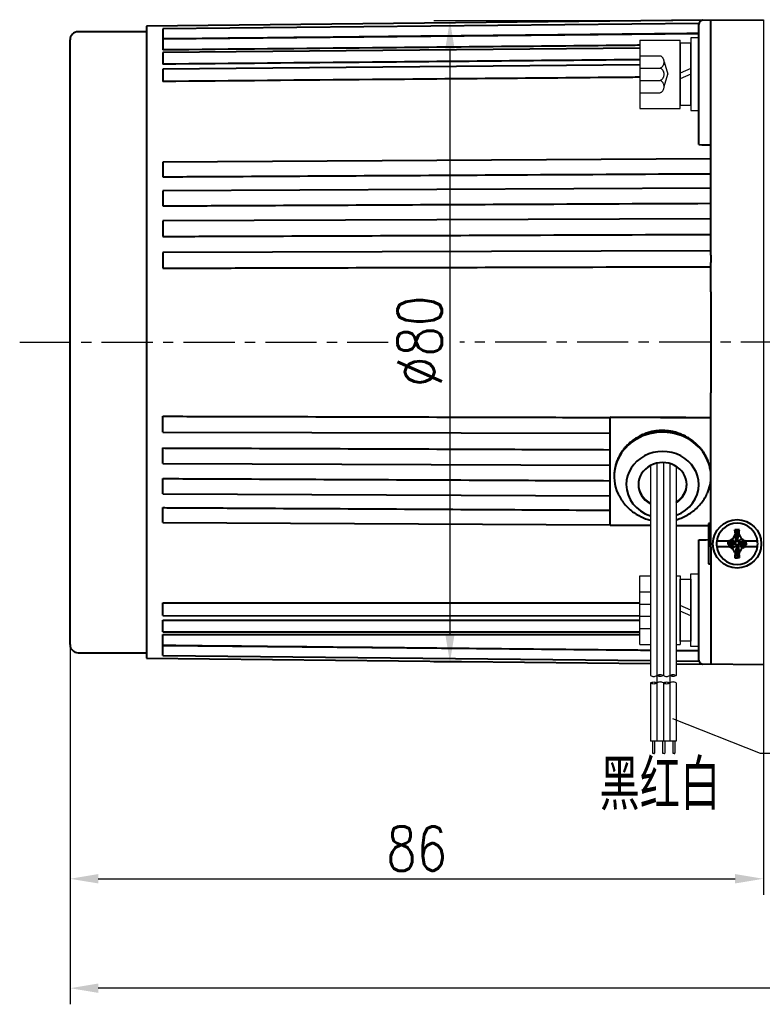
# Model space of a CAD drawing. Header units: inches. Extents: x -753 to 5070, y -3075 to 1581.
# Tile 51 of 178: x 989 to 1081, y 1047 to 1169. Entities that reach past the tile are written whole.
import ezdxf

# ---------------------------------------------------------------- set-up
doc = ezdxf.new("R2010")
doc.units = ezdxf.units.IN
doc.header["$LTSCALE"] = 10
doc.header["$MEASUREMENT"] = 0
doc.linetypes.add('CENTER', pattern=[10.16, 6.35, -1.27, 1.27, -1.27])
doc.linetypes.add('HIDDEN', pattern=[1.905, 1.27, -0.635])
for name, color, linetype in [('1轮廓实线层', 7, 'Continuous'), ('2细线层', 4, 'Continuous'), ('3中心线层', 1, 'CENTER'), ('4虚线层', 6, 'HIDDEN'), ('5剖面线层', 2, 'Continuous'), ('6文字层', 3, 'Continuous'), ('7标注层', 4, 'Continuous')]:
    doc.layers.add(name, color=color, linetype=linetype)
doc.layers.add('图层2', color=4, linetype='Continuous', lineweight=40)
doc.styles.add('PC_TEXTSTYLE', font='isocp.shx', dxfattribs={"width": 0.8, "bigfont": 'HZFS.SHX'})
doc.styles.add('TH_GBDIM', font='romans.shx', dxfattribs={"width": 0.8, "bigfont": 'gbcbig.shx'})
doc.dimstyles.new('TH_GBDIM', dxfattribs={"dimtxt": 3.5, "dimasz": 2.5, "dimexe": 2, "dimexo": 0, "dimgap": 1, "dimtad": 1, "dimdec": 4, "dimdsep": 46, "dimtxsty": 'TH_GBDIM', "dimcen": 0.09, "dimclrd": 4, "dimclre": 4, "dimclrt": 3, "dimadec": 0, "dimazin": 0, "dimtfac": 1, "dimtdec": 4, "dimtmove": 0, "dimatfit": 3, "dimfxl": 1, "dimtzin": 0, "dimarcsym": 0})
pattern_1 = [(45, (943.712, 954.445), (1.197367, -1.197367), [])]
pattern_2 = [(45, (942.112, 954.445), (1.197367, -1.197367), [])]

# ---------------------------------------------------------------- blocks, each defined once
blk = doc.blocks.new('*D132')
at = {"layer": '7标注层', "color": 4, "lineweight": -2, "transparency": 16777216}
for p, q in [((994.8, 1106.19), (994.8, 1046.58)), ((1200.8, 1106.19), (1200.8, 1046.58)), ((1197.3, 1048.58), (998.3, 1048.58))]:
    blk.add_line(p, q, dxfattribs=at)
at = {"layer": '7标注层', "color": 4, "transparency": 16777216}
for points in [[(998.3, 1049.16), (998.3, 1048), (994.8, 1048.58)], [(1197.3, 1049.16), (1197.3, 1048), (1200.8, 1048.58)]]:
    blk.add_solid(points, dxfattribs=at)
at = {"layer": 'Defpoints', "color": 0, "transparency": 16777216}
for p in [(994.8, 1106.19), (1200.8, 1106.19), (994.8, 1048.58)]:
    blk.add_point(p, dxfattribs=at)
at = {"layer": '7标注层', "color": 3, "transparency": 16777216, "insert": (1097.8, 1052.33), "char_height": 5.5, "attachment_point": 5, "style": 'TH_GBDIM'}
blk.add_mtext('206', dxfattribs=at)
blk = doc.blocks.new('*D215')
at = {"layer": '7标注层', "color": 4, "lineweight": -2, "transparency": 16777216}
for p, q in [((1080.8, 1168.69), (1080.8, 1060.15)), ((994.8, 1149.69), (994.8, 1060.15)), ((998.3, 1062.15), (1077.3, 1062.15))]:
    blk.add_line(p, q, dxfattribs=at)
at = {"layer": '7标注层', "color": 4, "transparency": 16777216}
for points in [[(998.3, 1062.73), (998.3, 1061.57), (994.8, 1062.15)], [(1077.3, 1062.73), (1077.3, 1061.57), (1080.8, 1062.15)]]:
    blk.add_solid(points, dxfattribs=at)
at = {"layer": 'Defpoints', "color": 0, "transparency": 16777216}
for p in [(1080.8, 1168.69), (994.8, 1149.69), (1080.8, 1062.15)]:
    blk.add_point(p, dxfattribs=at)
at = {"layer": '7标注层', "color": 3, "transparency": 16777216, "insert": (1037.8, 1065.9), "char_height": 5.5, "attachment_point": 5, "style": 'TH_GBDIM'}
blk.add_mtext('86', dxfattribs=at)
blk = doc.blocks.new('*D216')
at = {"layer": '7标注层', "color": 4, "lineweight": -2, "transparency": 16777216}
for p, q in [((1069.58, 1168.57), (1039.92, 1168.57)), ((1041.92, 1165.07), (1041.92, 1092.52)), ((1048.93, 1089.02), (1039.92, 1089.02))]:
    blk.add_line(p, q, dxfattribs=at)
at = {"layer": '7标注层', "color": 4, "transparency": 16777216}
for points in [[(1041.34, 1165.07), (1042.51, 1165.07), (1041.92, 1168.57)], [(1041.34, 1092.52), (1042.51, 1092.52), (1041.92, 1089.02)]]:
    blk.add_solid(points, dxfattribs=at)
at = {"layer": 'Defpoints', "color": 0, "transparency": 16777216}
for p in [(1069.58, 1168.57), (1041.92, 1089.02), (1048.93, 1089.02)]:
    blk.add_point(p, dxfattribs=at)
at = {"layer": '7标注层', "color": 3, "transparency": 16777216, "insert": (1038.17, 1128.8), "char_height": 5.5, "attachment_point": 5, "rotation": 90, "style": 'TH_GBDIM'}
blk.add_mtext('{%%c80}{}{}', dxfattribs=at)
blk = doc.blocks.new('GB93_5_0.65_R')
at = {"layer": '1轮廓实线层'}
for p, q in [((3.85, 1.3), (-3.85, 1.3)), ((-3.85, 1.3), (-3.85, 0)), ((0, 0), (-0.56, 1.3)), ((0.7, 0), (0.14, 1.3)), ((3.85, 0), (3.85, 1.3)), ((-3.85, 0), (3.85, 0))]:
    blk.add_line(p, q, dxfattribs=at)

msp = doc.modelspace()

# ---------------------------------------------------------------- hatches: boundary and pattern name
at = {"layer": '5剖面线层'}
h = msp.add_hatch(dxfattribs=at)
h.set_pattern_fill('ANSI31', color=256, scale=0.533333, angle=90, style=0)
h.set_pattern_definition(pattern_2)
edge = h.paths.add_edge_path()
edge.add_spline(control_points=[(1067.597, 1087.363), (1067.73, 1087.43), (1067.997, 1087.563), (1068.264, 1087.43), (1068.397, 1087.363)], knot_values=[0, 0, 0, 0, 0.421637, 0.843274, 0.843274, 0.843274, 0.843274], degree=3, periodic=0)
edge.add_spline(control_points=[(1068.397, 1087.363), (1068.264, 1087.297), (1067.997, 1087.163), (1067.73, 1087.297), (1067.597, 1087.363)], knot_values=[0, 0, 0, 0, 0.421637, 0.843274, 0.843274, 0.843274, 0.843274], degree=3, periodic=0)
h = msp.add_hatch(dxfattribs=at)
h.set_pattern_fill('ANSI31', color=256, scale=0.533333, angle=90, style=0)
h.set_pattern_definition(pattern_1)
edge = h.paths.add_edge_path()
edge.add_spline(control_points=[(1069.197, 1087.363), (1069.33, 1087.43), (1069.597, 1087.563), (1069.864, 1087.43), (1069.997, 1087.363)], knot_values=[0, 0, 0, 0, 0.421637, 0.843274, 0.843274, 0.843274, 0.843274], degree=3, periodic=0)
edge.add_spline(control_points=[(1069.997, 1087.363), (1069.864, 1087.297), (1069.597, 1087.163), (1069.33, 1087.297), (1069.197, 1087.363)], knot_values=[0, 0, 0, 0, 0.421637, 0.843274, 0.843274, 0.843274, 0.843274], degree=3, periodic=0)
h = msp.add_hatch(dxfattribs=at)
h.set_pattern_fill('ANSI31', color=256, scale=0.533333, angle=90, style=0)
h.set_pattern_definition(pattern_2)
edge = h.paths.add_edge_path()
edge.add_spline(control_points=[(1067.597, 1086.43), (1067.464, 1086.363), (1067.197, 1086.23), (1066.93, 1086.363), (1066.797, 1086.43)], knot_values=[0, 0, 0, 0, 0.421637, 0.843274, 0.843274, 0.843274, 0.843274], degree=3, periodic=0)
edge.add_spline(control_points=[(1066.797, 1086.43), (1066.93, 1086.497), (1067.197, 1086.63), (1067.464, 1086.497), (1067.597, 1086.43)], knot_values=[0, 0, 0, 0, 0.421637, 0.843274, 0.843274, 0.843274, 0.843274], degree=3, periodic=0)
h = msp.add_hatch(dxfattribs=at)
h.set_pattern_fill('ANSI31', color=256, scale=0.533333, angle=90, style=0)
h.set_pattern_definition(pattern_1)
edge = h.paths.add_edge_path()
edge.add_spline(control_points=[(1069.197, 1086.43), (1069.064, 1086.363), (1068.797, 1086.23), (1068.53, 1086.363), (1068.397, 1086.43)], knot_values=[0, 0, 0, 0, 0.421637, 0.843274, 0.843274, 0.843274, 0.843274], degree=3, periodic=0)
edge.add_spline(control_points=[(1068.397, 1086.43), (1068.53, 1086.497), (1068.797, 1086.63), (1069.064, 1086.497), (1069.197, 1086.43)], knot_values=[0, 0, 0, 0, 0.421637, 0.843274, 0.843274, 0.843274, 0.843274], degree=3, periodic=0)

# ---------------------------------------------------------------- linework, layer by layer
at = {"color": 4}
msp.add_line((1080.394, 1077.722), (1121.046, 1077.722), dxfattribs=at)
at = {"layer": '1轮廓实线层'}
for p, q in [((1065.497, 1166.171), (1070.497, 1166.171)), ((1065.497, 1166.171), (1065.497, 1157.671)), ((1070.497, 1157.671), (1070.497, 1166.171)), ((1072.797, 1166.421), (1071.797, 1166.421)), ((1071.797, 1166.421), (1071.797, 1164.571)), ((1071.797, 1164.571), (1071.797, 1159.271)), ((1072.797, 1159.271), (1072.797, 1164.571)), ((1071.797, 1159.271), (1071.797, 1157.421)), ((1072.797, 1157.421), (1072.797, 1159.271)), ((1065.497, 1157.671), (1070.497, 1157.671)), ((1071.797, 1157.421), (1072.797, 1157.421)), ((1068.397, 1113.773), (1068.397, 1087.363)), ((1066.797, 1113.382), (1066.797, 1087.363)), ((1069.997, 1113.292), (1069.997, 1087.363)), ((1065.497, 1091.211), (1065.497, 1099.711)), ((1065.497, 1099.711), (1066.797, 1099.711)), ((1069.997, 1099.711), (1070.497, 1099.711)), ((1070.497, 1099.711), (1070.497, 1091.211)), ((1071.797, 1098.111), (1071.797, 1099.961)), ((1071.797, 1099.961), (1072.797, 1099.961)), ((1072.797, 1099.961), (1072.797, 1098.111)), ((1071.797, 1092.811), (1071.797, 1098.111)), ((1072.797, 1098.111), (1072.797, 1092.811)), ((1071.797, 1090.961), (1071.797, 1092.811)), ((1065.497, 1091.211), (1066.797, 1091.211)), ((1069.997, 1091.211), (1070.497, 1091.211)), ((1072.797, 1090.961), (1071.797, 1090.961)), ((1066.797, 1086.43), (1066.797, 1079.222)), ((1068.397, 1086.43), (1068.397, 1079.222)), ((1069.997, 1086.43), (1069.997, 1079.222)), ((1069.997, 1079.222), (1066.797, 1079.222)), ((1067.037, 1079.222), (1067.037, 1077.713)), ((1067.303, 1079.222), (1067.303, 1077.713)), ((1068.271, 1079.222), (1068.271, 1077.713)), ((1068.56, 1079.222), (1068.56, 1077.713)), ((1069.562, 1079.222), (1069.562, 1077.713)), ((1069.829, 1079.222), (1069.829, 1077.713))]:
    msp.add_line(p, q, dxfattribs=at)
for points in [[(1066.797, 1087.363), (1067.197, 1087.23), (1067.597, 1087.363)], [(1067.597, 1087.363), (1067.997, 1087.497), (1068.397, 1087.363)], [(1068.397, 1087.363), (1067.997, 1087.23), (1067.597, 1087.363)], [(1068.397, 1087.363), (1068.797, 1087.23), (1069.197, 1087.363)], [(1069.197, 1087.363), (1069.597, 1087.497), (1069.997, 1087.363)], [(1069.997, 1087.363), (1069.597, 1087.23), (1069.197, 1087.363)], [(1066.797, 1086.43), (1067.197, 1086.563), (1067.597, 1086.43)], [(1067.597, 1086.43), (1067.197, 1086.297), (1066.797, 1086.43)], [(1068.397, 1086.43), (1067.997, 1086.563), (1067.597, 1086.43)], [(1068.397, 1086.43), (1068.797, 1086.563), (1069.197, 1086.43)], [(1069.197, 1086.43), (1068.797, 1086.297), (1068.397, 1086.43)], [(1069.997, 1086.43), (1069.597, 1086.563), (1069.197, 1086.43)]]:
    msp.add_spline(points, degree=3, dxfattribs=at)
at = {"layer": '2细线层'}
for points in [[(1067.037, 1077.713), (1067.163, 1077.74), (1067.28, 1077.686), (1067.303, 1077.713)], [(1068.271, 1077.713), (1068.42, 1077.74), (1068.537, 1077.686), (1068.56, 1077.713)], [(1069.562, 1077.713), (1069.689, 1077.74), (1069.806, 1077.686), (1069.829, 1077.713)]]:
    msp.add_spline(points, degree=3, dxfattribs=at)
at = {"layer": '3中心线层', "ltscale": 0.1}
for p, q in [((988.555, 1128.691), (1034.254, 1128.691)), ((1114.85, 1128.691), (1043.172, 1128.691))]:
    msp.add_line(p, q, dxfattribs=at)
at = {"layer": '3中心线层'}
for p, q in [((1067.597, 1113.699), (1067.597, 1087.363)), ((1069.197, 1113.648), (1069.197, 1087.363)), ((1067.597, 1087.363), (1067.597, 1079.222)), ((1069.197, 1087.363), (1069.197, 1079.222))]:
    msp.add_line(p, q, dxfattribs=at)
at = {"layer": '4虚线层'}
for p, q in [((1065.497, 1164.211), (1067.997, 1164.211)), ((1065.497, 1162.684), (1067.997, 1162.684)), ((1068.497, 1163.448), (1068.947, 1161.921)), ((1068.497, 1160.394), (1068.947, 1161.921)), ((1065.497, 1161.158), (1067.997, 1161.158)), ((1065.497, 1159.631), (1067.997, 1159.631)), ((1065.497, 1097.751), (1066.797, 1097.751)), ((1065.497, 1096.224), (1066.797, 1096.224)), ((1065.497, 1094.698), (1066.797, 1094.698)), ((1065.497, 1093.171), (1066.797, 1093.171))]:
    msp.add_line(p, q, dxfattribs=at)
for centre in [(1067.664, 1163.448), (1067.664, 1161.921), (1067.664, 1160.394)]:
    msp.add_arc(centre, 0.833, 293.54865, 66.45135, dxfattribs=at)
at = {"layer": '7标注层'}
msp.add_lwpolyline([(1069.523, 1082.013), (1080.394, 1077.722)], dxfattribs=at)
at = {"layer": '图层2', "color": 0}
for p, q in [((1073.268, 1168.612), (1004.297, 1167.891)), ((1073.292, 1168.613), (1080.797, 1168.691)), ((1074.297, 1139.483), (1074.297, 1168.623)), ((1004.297, 1167.891), (1004.297, 1089.491)), ((1072.809, 1168.227), (1006.297, 1167.555)), ((1006.297, 1167.555), (1006.297, 1166.304)), ((1072.797, 1153.193), (1072.797, 1168.113)), ((1072.797, 1162.613), (1072.797, 1168.113)), ((994.797, 1091.191), (994.797, 1166.191)), ((1004.297, 1167.191), (995.797, 1167.191)), ((1072.796, 1166.937), (1006.297, 1166.287)), ((1006.297, 1166.287), (1006.297, 1164.937)), ((1065.497, 1165.17), (1006.297, 1164.618)), ((1006.297, 1164.618), (1006.297, 1163.172)), ((1065.497, 1163.086), (1006.297, 1162.567)), ((1006.297, 1162.567), (1006.297, 1161.029)), ((1074.297, 1151.428), (1006.297, 1151.041)), ((1006.297, 1151.041), (1006.297, 1149.207)), ((1074.297, 1147.81), (1006.297, 1147.487)), ((1006.297, 1147.487), (1006.297, 1145.6)), ((1074.297, 1143.994), (1006.297, 1143.739)), ((1006.297, 1143.739), (1006.297, 1141.808)), ((1074.297, 1140.021), (1006.297, 1139.837)), ((1006.297, 1139.837), (1006.297, 1137.873)), ((1074.297, 1139.483), (1074.297, 1138.558)), ((1074.297, 1134.955), (1074.297, 1138.558)), ((1074.297, 1134.955), (1074.297, 1122.427)), ((1074.297, 1118.824), (1074.297, 1122.427)), ((1006.297, 1117.545), (1006.297, 1119.509)), ((1061.797, 1119.378), (1061.797, 1119.379)), ((1061.797, 1119.378), (1074.297, 1119.325)), ((1061.797, 1118.156), (1061.797, 1119.378)), ((1074.297, 1118.102), (1074.297, 1118.824)), ((1006.297, 1117.545), (1061.797, 1117.395)), ((1061.797, 1106.462), (1061.797, 1118.156)), ((1074.297, 1117.81), (1074.297, 1118.102)), ((1074.317, 1088.758), (1074.297, 1117.81)), ((1006.297, 1113.643), (1006.297, 1115.574)), ((1006.297, 1113.643), (1061.797, 1113.435)), ((1006.297, 1109.895), (1006.297, 1111.782)), ((1062.297, 1112.103), (1062.297, 1112.051)), ((1006.297, 1109.895), (1061.797, 1109.631)), ((1006.297, 1106.341), (1006.297, 1108.175)), ((1006.297, 1106.341), (1061.797, 1106.025)), ((1061.797, 1106.007), (1061.797, 1106.462)), ((1061.797, 1106.007), (1066.797, 1105.986)), ((1069.997, 1105.972), (1073.997, 1105.955)), ((1073.997, 1106.191), (1073.997, 1101.191)), ((1074.297, 1106.191), (1073.997, 1106.191)), ((1077.488, 1104.287), (1077.539, 1105.436)), ((1072.797, 1089.269), (1072.797, 1104.189)), ((1076.45, 1104.01), (1075.017, 1104.01)), ((1076.399, 1103.901), (1076.399, 1103.71)), ((1077.164, 1103.793), (1076.399, 1103.901)), ((1077.483, 1104.175), (1077.547, 1104.175)), ((1080.077, 1104.01), (1078.64, 1104.01)), ((1075.017, 1103.372), (1076.471, 1103.372)), ((1077.164, 1103.729), (1076.399, 1103.71)), ((1077.164, 1103.729), (1077.164, 1103.793)), ((1077.611, 1103.41), (1077.547, 1103.41)), ((1077.606, 1103.284), (1077.554, 1101.966)), ((1077.929, 1103.857), (1077.929, 1103.793)), ((1078.075, 1103.841), (1078.694, 1103.774)), ((1078.626, 1103.372), (1080.077, 1103.372)), ((1078.694, 1103.583), (1078.694, 1103.774)), ((1073.997, 1101.191), (1074.297, 1101.191)), ((1006.297, 1094.815), (1006.297, 1096.353)), ((1006.297, 1096.353), (1065.497, 1096.353)), ((1006.297, 1094.815), (1065.497, 1094.774)), ((1006.297, 1092.764), (1006.297, 1094.21)), ((1006.297, 1094.21), (1065.497, 1094.21)), ((1072.797, 1089.269), (1072.797, 1094.769)), ((1006.297, 1092.764), (1065.497, 1092.764)), ((1006.297, 1091.095), (1006.297, 1092.445)), ((1006.297, 1092.445), (1065.497, 1092.445)), ((1006.297, 1091.095), (1066.797, 1090.504)), ((1006.297, 1089.827), (1006.297, 1091.078)), ((1069.997, 1090.473), (1072.796, 1090.445)), ((995.797, 1090.191), (1004.297, 1090.191)), ((1004.297, 1089.491), (1066.796, 1088.837)), ((1006.297, 1089.827), (1066.797, 1089.216)), ((1069.997, 1089.183), (1072.809, 1089.155)), ((1069.997, 1088.804), (1073.268, 1088.77)), ((1080.797, 1088.691), (1073.292, 1088.769))]:
    msp.add_line(p, q, dxfattribs=at)
msp.add_circle((1077.547, 1103.691), 3, dxfattribs=at)
for centre, radius, start, end in [((1073.297, 1168.113), 0.5, 90.595, 180), ((995.797, 1166.191), 1, 90, 180), ((1077.547, 1103.691), 2.55, 7.18076, 172.81924), ((1077.547, 1103.691), 2.55, 172.81924, 187.18076), ((1077.547, 1103.691), 2.55, 352.81924, 7.18076), ((1077.547, 1103.691), 2.55, 187.18076, 352.81924), ((995.797, 1091.191), 1, 180, 270), ((1073.297, 1089.269), 0.5, 180, 269.405)]:
    msp.add_arc(centre, radius, start, end, dxfattribs=at)
for centre, major_axis, ratio, start_param, end_param in [((1068.297, 1112.051), (6, 0), 0.9135455, 0, 3.5380224), ((1068.297, 1111.034), (4.5, 0), 0.9135455, 0, 3.1415927), ((1068.297, 1111.034), (3, 0), 0.9135455, 0, 3.1415927), ((1068.297, 1112.051), (6, 0), 0.9135455, 5.8970639, 6.2831853), ((1068.297, 1111.034), (4.5, 0), 0.9135455, 3.1415927, 4.3716244), ((1068.297, 1111.115), (-3, 0), 0.9135455, 0, 1.0395726), ((1068.297, 1111.034), (3, 0), 0.9135455, 3.1415927, 4.1822452), ((1068.297, 1111.115), (-3, 0), 0.9135455, 2.173251, 3.1415927), ((1068.297, 1111.034), (4.5, 0), 0.9135455, 5.099784, 6.2831853), ((1068.297, 1111.034), (3, 0), 0.9135455, 5.3148436, 6.2831853), ((1077.547, 1101.718), (6.292, 0), 0.5908254, 1.5262082, 1.571988), ((1077.547, 1105.888), (-6.112, 0), 0.6418076, 1.5247519, 1.5719952)]:
    msp.add_ellipse(centre, major_axis=major_axis, ratio=ratio, start_param=start_param, end_param=end_param, dxfattribs=at)
for points, knots in [([(1072.797, 1166.976), (1072.63, 1166.975), (1072.464, 1166.973), (1069.631, 1166.944), (1066.965, 1166.917), (1053.634, 1166.783), (1042.969, 1166.675), (1023.635, 1166.48), (1014.966, 1166.392), (1006.297, 1166.304)], [0, 0, 0, 0, 0.0075101, 0.0075101, 0.1277916, 0.1277916, 0.6089175, 0.6089175, 1, 1, 1, 1]), ([(1065.497, 1165.515), (1065.097, 1165.511), (1064.698, 1165.507), (1053.634, 1165.399), (1042.969, 1165.295), (1023.635, 1165.106), (1014.966, 1165.021), (1006.297, 1164.937)], [0.05636881, 0.05636881, 0.05636881, 0.05636881, 0.07547032, 0.07547032, 0.58545756, 0.58545756, 1, 1, 1, 1]), ([(1065.497, 1163.724), (1065.097, 1163.72), (1064.698, 1163.716), (1053.634, 1163.613), (1042.969, 1163.514), (1023.635, 1163.333), (1014.966, 1163.253), (1006.297, 1163.172)], [0.04917068, 0.04917068, 0.04917068, 0.04917068, 0.0684179, 0.0684179, 0.58229538, 0.58229538, 1, 1, 1, 1]), ([(1065.497, 1161.548), (1065.097, 1161.545), (1064.698, 1161.541), (1053.634, 1161.444), (1042.969, 1161.351), (1023.635, 1161.181), (1014.966, 1161.105), (1006.297, 1161.029)], [0.05240485, 0.05240485, 0.05240485, 0.05240485, 0.0715866, 0.0715866, 0.58371617, 0.58371617, 1, 1, 1, 1]), ([(1006.297, 1149.207), (1006.963, 1149.21), (1007.63, 1149.214), (1010.963, 1149.233), (1013.629, 1149.248), (1026.96, 1149.324), (1037.625, 1149.385), (1056.959, 1149.495), (1065.628, 1149.545), (1074.297, 1149.594)], [0, 0, 0, 0, 0.0294069, 0.0294069, 0.1470347, 0.1470347, 0.6175457, 0.6175457, 1, 1, 1, 1]), ([(1006.297, 1145.6), (1006.963, 1145.603), (1007.63, 1145.606), (1010.963, 1145.622), (1013.629, 1145.635), (1026.96, 1145.698), (1037.625, 1145.749), (1056.959, 1145.841), (1065.628, 1145.882), (1074.297, 1145.923)], [0, 0, 0, 0, 0.0294069, 0.0294069, 0.1470347, 0.1470347, 0.6175457, 0.6175457, 1, 1, 1, 1]), ([(1006.297, 1141.808), (1006.963, 1141.811), (1007.63, 1141.813), (1010.963, 1141.826), (1013.629, 1141.836), (1026.96, 1141.886), (1037.625, 1141.926), (1056.959, 1141.998), (1065.628, 1142.031), (1074.297, 1142.063)], [0, 0, 0, 0, 0.0294069, 0.0294069, 0.1470347, 0.1470347, 0.6175457, 0.6175457, 1, 1, 1, 1]), ([(1006.297, 1137.873), (1006.963, 1137.875), (1007.63, 1137.877), (1010.963, 1137.886), (1013.629, 1137.893), (1026.96, 1137.929), (1037.625, 1137.958), (1056.959, 1138.01), (1065.628, 1138.034), (1074.297, 1138.057)], [0, 0, 0, 0, 0.0294069, 0.0294069, 0.1470347, 0.1470347, 0.6175457, 0.6175457, 1, 1, 1, 1]), ([(1006.297, 1119.509), (1006.963, 1119.507), (1007.63, 1119.505), (1010.963, 1119.496), (1013.629, 1119.489), (1026.96, 1119.453), (1037.625, 1119.424), (1052.792, 1119.383), (1057.295, 1119.371), (1061.797, 1119.359)], [0, 0, 0, 0, 0.0360301, 0.0360301, 0.1801506, 0.1801506, 0.7566326, 0.7566326, 1, 1, 1, 1]), ([(1074.297, 1112.051), (1074.297, 1112.232), (1074.287, 1112.413), (1074.248, 1112.772), (1074.191, 1113.129), (1074.096, 1113.482), (1074.024, 1113.702), (1074.009, 1113.746), (1073.978, 1113.834), (1073.962, 1113.878), (1073.912, 1114.008), (1073.877, 1114.094), (1073.764, 1114.35), (1073.596, 1114.683), (1073.395, 1115), (1073.232, 1115.232), (1073.175, 1115.309), (1073.087, 1115.422), (1073.058, 1115.459), (1072.997, 1115.533), (1072.966, 1115.57), (1072.809, 1115.752), (1072.678, 1115.891), (1072.402, 1116.156), (1072.257, 1116.283), (1071.955, 1116.522), (1071.798, 1116.635), (1071.553, 1116.794), (1071.469, 1116.846), (1071.3, 1116.945), (1071.214, 1116.992), (1070.955, 1117.127), (1070.602, 1117.29), (1070.234, 1117.42), (1069.952, 1117.505), (1069.857, 1117.531), (1069.713, 1117.567), (1069.665, 1117.578), (1069.569, 1117.6), (1069.52, 1117.61), (1069.278, 1117.658), (1069.084, 1117.687), (1068.695, 1117.726), (1068.499, 1117.737), (1068.107, 1117.739), (1067.911, 1117.73), (1067.664, 1117.708), (1067.615, 1117.703), (1067.517, 1117.692), (1067.37, 1117.673), (1067.224, 1117.649), (1066.936, 1117.594), (1066.556, 1117.504), (1066.187, 1117.377), (1065.914, 1117.269), (1065.824, 1117.231), (1065.689, 1117.17), (1065.645, 1117.149), (1065.557, 1117.107), (1065.513, 1117.085), (1065.296, 1116.974), (1064.96, 1116.781), (1064.646, 1116.558), (1064.418, 1116.381), (1064.344, 1116.32), (1064.235, 1116.225), (1064.199, 1116.193), (1064.127, 1116.128), (1064.091, 1116.096), (1063.917, 1115.929), (1063.785, 1115.791), (1063.536, 1115.504), (1063.42, 1115.356), (1063.202, 1115.049), (1063.101, 1114.891), (1062.985, 1114.687), (1062.962, 1114.646), (1062.918, 1114.563), (1062.896, 1114.521), (1062.832, 1114.396), (1062.793, 1114.312), (1062.68, 1114.057), (1062.547, 1113.713), (1062.452, 1113.362), (1062.394, 1113.095), (1062.377, 1113.005), (1062.355, 1112.87), (1062.349, 1112.825), (1062.336, 1112.735), (1062.331, 1112.689), (1062.307, 1112.463), (1062.297, 1112.283), (1062.297, 1112.103), (1062.297, 1112.103), (1062.297, 1112.102)], [0, 0, 0, 0, 0.0312461, 0.0312461, 0.0624922, 0.0937383, 0.0937383, 0.1015498, 0.1015498, 0.1093613, 0.1093613, 0.1249844, 0.1249844, 0.1562305, 0.1874766, 0.1874766, 0.2030996, 0.2030996, 0.2109111, 0.2109111, 0.2187227, 0.2187227, 0.2499688, 0.2499688, 0.2812148, 0.2812148, 0.3124609, 0.3124609, 0.328084, 0.328084, 0.343707, 0.343707, 0.3749531, 0.4061992, 0.4061992, 0.4218223, 0.4218223, 0.4296338, 0.4296338, 0.4374453, 0.4374453, 0.4686914, 0.4686914, 0.4999375, 0.4999375, 0.5311836, 0.5311836, 0.5389951, 0.5389951, 0.5468066, 0.5624297, 0.5624297, 0.5936758, 0.6249219, 0.6249219, 0.6405449, 0.6405449, 0.6483565, 0.6483565, 0.656168, 0.656168, 0.6874141, 0.7186602, 0.7186602, 0.7342832, 0.7342832, 0.7420947, 0.7420947, 0.7499063, 0.7499063, 0.7811524, 0.7811524, 0.8123985, 0.8123985, 0.8436445, 0.8436445, 0.8514561, 0.8514561, 0.8592676, 0.8592676, 0.8748906, 0.8748906, 0.9061367, 0.9373828, 0.9373828, 0.9530059, 0.9530059, 0.9608174, 0.9608174, 0.9686289, 0.9686289, 0.999875, 0.999875, 1, 1, 1, 1]), ([(1006.297, 1115.574), (1006.963, 1115.571), (1007.63, 1115.569), (1010.963, 1115.556), (1013.629, 1115.546), (1026.96, 1115.496), (1037.625, 1115.456), (1052.792, 1115.399), (1057.295, 1115.382), (1061.797, 1115.366)], [0, 0, 0, 0, 0.0360301, 0.0360301, 0.1801506, 0.1801506, 0.7566326, 0.7566326, 1, 1, 1, 1]), ([(1006.297, 1111.782), (1006.963, 1111.779), (1007.63, 1111.775), (1010.963, 1111.76), (1013.629, 1111.747), (1026.96, 1111.684), (1037.625, 1111.633), (1052.792, 1111.561), (1057.295, 1111.54), (1061.797, 1111.518)], [0, 0, 0, 0, 0.0360301, 0.0360301, 0.1801506, 0.1801506, 0.7566326, 0.7566326, 1, 1, 1, 1]), ([(1069.997, 1106.68), (1070.202, 1106.738), (1070.643, 1106.888), (1071.293, 1107.195), (1071.931, 1107.599), (1072.512, 1108.078), (1073.028, 1108.624), (1073.461, 1109.23), (1073.734, 1109.691), (1073.837, 1109.956), (1073.85, 1109.99)], [0.0376133, 0.0376133, 0.0376133, 0.0376133, 0.15458822, 0.29279144, 0.43092109, 0.56880415, 0.70627772, 0.84320452, 0.9794859, 1, 1, 1, 1]), ([(1062.774, 1109.935), (1062.824, 1109.815), (1062.979, 1109.479), (1063.31, 1108.962), (1063.766, 1108.398), (1064.291, 1107.893), (1064.875, 1107.453), (1065.512, 1107.085), (1066.157, 1106.809), (1066.593, 1106.677), (1066.795, 1106.627)], [0, 0, 0, 0, 0.0724218, 0.2067328, 0.3412736, 0.4761943, 0.6116188, 0.7476381, 0.8843066, 1, 1, 1, 1]), ([(1006.297, 1108.175), (1006.963, 1108.172), (1007.63, 1108.168), (1010.963, 1108.149), (1013.629, 1108.134), (1026.96, 1108.058), (1037.625, 1107.997), (1052.792, 1107.91), (1057.295, 1107.885), (1061.797, 1107.859)], [0, 0, 0, 0, 0.0360301, 0.0360301, 0.1801506, 0.1801506, 0.7566326, 0.7566326, 1, 1, 1, 1]), ([(1076.978, 1104.01), (1076.93, 1104.01), (1076.884, 1104.01), (1076.794, 1104.01), (1076.75, 1104.01), (1076.619, 1104.01), (1076.534, 1104.01), (1076.45, 1104.01)], [0, 0, 0, 0, 0.25, 0.25, 0.5, 0.5, 1, 1, 1, 1]), ([(1077.3, 1104.904), (1077.24, 1104.802), (1077.182, 1104.699), (1077.067, 1104.491), (1077.01, 1104.386), (1076.954, 1104.281)], [0, 0, 0, 0, 0.5, 0.5, 1, 1, 1, 1]), ([(1078.134, 1104.287), (1078.078, 1104.393), (1078.021, 1104.499), (1077.906, 1104.71), (1077.849, 1104.814), (1077.79, 1104.919)], [0, 0, 0, 0, 0.5, 0.5, 1, 1, 1, 1]), ([(1078.64, 1104.01), (1078.552, 1104.01), (1078.464, 1104.01), (1078.291, 1104.01), (1078.206, 1104.01), (1078.121, 1104.01)], [0, 0, 0, 0, 0.5, 0.5, 1, 1, 1, 1]), ([(1078.64, 1104.01), (1078.556, 1104.057), (1078.473, 1104.104), (1078.304, 1104.196), (1078.219, 1104.241), (1078.134, 1104.287)], [0, 0, 0, 0, 0.5, 0.5, 1, 1, 1, 1]), ([(1076.471, 1103.372), (1076.586, 1103.372), (1076.699, 1103.372), (1076.864, 1103.372), (1076.919, 1103.372), (1077.026, 1103.372), (1077.078, 1103.372), (1077.13, 1103.372)], [0, 0, 0, 0, 0.5, 0.5, 0.75, 0.75, 1, 1, 1, 1]), ([(1076.471, 1103.372), (1076.551, 1103.326), (1076.632, 1103.28), (1076.795, 1103.189), (1076.877, 1103.145), (1076.959, 1103.101)], [0, 0, 0, 0, 0.5, 0.5, 1, 1, 1, 1]), ([(1076.959, 1103.101), (1077.015, 1102.995), (1077.072, 1102.89), (1077.187, 1102.681), (1077.245, 1102.578), (1077.303, 1102.475)], [0, 0, 0, 0, 0.5, 0.5, 1, 1, 1, 1]), ([(1077.794, 1102.489), (1077.854, 1102.59), (1077.912, 1102.692), (1078.027, 1102.898), (1078.084, 1103.002), (1078.14, 1103.106)], [0, 0, 0, 0, 0.5, 0.5, 1, 1, 1, 1]), ([(1077.998, 1103.372), (1078.054, 1103.372), (1078.109, 1103.372), (1078.216, 1103.372), (1078.269, 1103.372), (1078.425, 1103.372), (1078.526, 1103.372), (1078.626, 1103.372)], [0, 0, 0, 0, 0.25, 0.25, 0.5, 0.5, 1, 1, 1, 1]), ([(1066.797, 1090.466), (1065.964, 1090.475), (1065.131, 1090.483), (1053.634, 1090.599), (1042.969, 1090.707), (1023.635, 1090.902), (1014.966, 1090.99), (1006.297, 1091.078)], [0, 0, 0, 0, 0.0412922, 0.0412922, 0.5701327, 0.5701327, 1, 1, 1, 1]), ([(1072.797, 1090.406), (1072.63, 1090.407), (1072.464, 1090.409), (1071.53, 1090.418), (1070.764, 1090.426), (1069.997, 1090.434)], [0, 0, 0, 0, 0.16644622, 0.16644622, 0.93309448, 0.93309448, 0.93309448, 0.93309448])]:
    msp.add_open_spline(points, degree=3, knots=knots, dxfattribs=at)
for points, degree in [([(1072.797, 1153.193), (1073.297, 1153.185), (1073.797, 1153.177), (1074.297, 1153.169)], 3), ([(1074.297, 1119.325), (1070.13, 1119.343), (1065.964, 1119.361), (1061.797, 1119.379)], 3), ([(1077.539, 1105.436), (1077.446, 1105.431), (1077.353, 1105.426), (1077.26, 1105.419)], 3), ([(1077.26, 1105.419), (1077.271, 1105.249), (1077.284, 1105.077), (1077.3, 1104.904)], 3), ([(1077.496, 1104.048), (1077.26, 1105.419)], 1), ([(1077.547, 1104.175), (1077.827, 1105.432)], 1), ([(1077.79, 1104.919), (1077.805, 1105.091), (1077.817, 1105.262), (1077.827, 1105.432)], 3), ([(1072.797, 1104.189), (1073.197, 1104.195), (1073.597, 1104.202), (1073.997, 1104.208)], 3), ([(1076.718, 1103.901), (1076.399, 1103.901)], 1), ([(1076.954, 1104.281), (1076.785, 1104.192), (1076.617, 1104.101), (1076.45, 1104.01)], 3), ([(1076.978, 1104.01), (1076.718, 1103.901)], 1), ([(1077.164, 1103.857), (1076.718, 1103.901)], 1), ([(1077.292, 1103.844), (1076.954, 1104.281)], 1), ([(1077.426, 1103.913), (1077.292, 1103.844)], 1), ([(1077.426, 1103.913), (1077.3, 1104.904)], 1), ([(1077.496, 1104.048), (1077.426, 1103.913)], 1), ([(1077.492, 1104.091), (1077.488, 1104.287)], 1), ([(1077.611, 1104.175), (1077.547, 1104.175)], 1), ([(1077.598, 1104.048), (1078.134, 1104.287)], 1), ([(1077.598, 1104.048), (1077.611, 1104.175)], 1), ([(1077.667, 1103.913), (1077.598, 1104.048)], 1), ([(1077.611, 1104.175), (1077.79, 1104.919)], 1), ([(1077.667, 1103.913), (1078.245, 1103.93)], 1), ([(1077.802, 1103.844), (1077.667, 1103.913)], 1), ([(1077.802, 1103.844), (1078.631, 1103.927)], 1), ([(1078.245, 1103.93), (1078.121, 1104.01)], 1), ([(1078.631, 1103.927), (1078.245, 1103.93)], 1), ([(1078.694, 1103.774), (1078.631, 1103.927)], 1), ([(1076.399, 1103.71), (1076.463, 1103.557)], 1), ([(1077.292, 1103.742), (1076.463, 1103.557)], 1), ([(1076.463, 1103.557), (1076.849, 1103.554)], 1), ([(1077.426, 1103.673), (1076.849, 1103.554)], 1), ([(1076.849, 1103.554), (1077.13, 1103.372)], 1), ([(1077.496, 1103.538), (1076.959, 1103.101)], 1), ([(1077.209, 1103.734), (1077.052, 1103.726)], 1), ([(1077.292, 1103.844), (1077.164, 1103.857)], 1), ([(1077.164, 1103.857), (1077.164, 1103.793)], 1), ([(1077.164, 1103.729), (1077.292, 1103.742)], 1), ([(1077.547, 1103.41), (1077.266, 1101.97)], 1), ([(1077.292, 1103.742), (1077.426, 1103.673)], 1), ([(1077.483, 1103.41), (1077.303, 1102.475)], 1), ([(1077.426, 1103.673), (1077.496, 1103.538)], 1), ([(1077.496, 1103.538), (1077.483, 1103.41)], 1), ([(1077.483, 1103.41), (1077.547, 1103.41)], 1), ([(1077.598, 1103.538), (1077.667, 1103.673)], 1), ([(1077.598, 1103.538), (1077.835, 1101.983)], 1), ([(1077.601, 1103.503), (1077.606, 1103.284)], 1), ([(1077.667, 1103.673), (1077.802, 1103.742)], 1), ([(1077.667, 1103.673), (1077.794, 1102.489)], 1), ([(1077.802, 1103.742), (1077.975, 1103.415)], 1), ([(1077.802, 1103.742), (1077.929, 1103.729)], 1), ([(1077.905, 1103.854), (1078.075, 1103.841)], 1), ([(1077.929, 1103.793), (1078.694, 1103.583)], 1), ([(1077.929, 1103.729), (1077.929, 1103.793)], 1), ([(1077.929, 1103.729), (1078.376, 1103.583)], 1), ([(1077.947, 1103.372), (1077.975, 1103.415)], 1), ([(1077.947, 1103.372), (1077.965, 1103.372), (1077.982, 1103.372), (1077.998, 1103.372)], 3), ([(1077.975, 1103.415), (1078.376, 1103.583)], 1), ([(1077.998, 1103.372), (1078.14, 1103.106)], 1), ([(1078.14, 1103.106), (1078.303, 1103.193), (1078.465, 1103.282), (1078.626, 1103.372)], 3), ([(1078.376, 1103.583), (1078.694, 1103.583)], 1), ([(1077.303, 1102.475), (1077.289, 1102.305), (1077.276, 1102.137), (1077.266, 1101.97)], 3), ([(1077.554, 1101.966), (1077.648, 1101.97), (1077.741, 1101.976), (1077.835, 1101.983)], 3), ([(1077.835, 1101.983), (1077.823, 1102.15), (1077.809, 1102.319), (1077.794, 1102.489)], 3)]:
    msp.add_open_spline(points, degree=degree, dxfattribs=at)

# ---------------------------------------------------------------- block references
at = {"layer": '1轮廓实线层', "rotation": 89.99999999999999}
msp.add_blockref('GB93_5_0.65_R', (1071.797, 1161.921), dxfattribs=at)
at = {"layer": '1轮廓实线层', "xscale": -1, "rotation": 89.99999999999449}
msp.add_blockref('GB93_5_0.65_R', (1071.797, 1095.461), dxfattribs=at)

# ---------------------------------------------------------------- texts
at = {"layer": '6文字层', "color": 7, "insert": (1060.475, 1076.922), "char_height": 6.25, "width": 37.44259, "attachment_point": 1, "style": 'PC_TEXTSTYLE'}
msp.add_mtext('{\\C3;黑红白}', dxfattribs=at)

# ---------------------------------------------------------------- dimensions: what is measured, and where the dimension line sits
at = {"layer": '7标注层'}
for base, p1, p2, override, picture, middle in [((1080.797, 1062.151), (994.797, 1149.691), (1080.797, 1168.691), {"dimtxt": 5.5, "dimasz": 3.5, "dimdec": 1, "dimadec": 1}, '*D215', (1037.797, 1062.151)), ((994.797, 1048.581), (1200.797, 1106.191), (994.797, 1106.191), {"dimtxt": 5.5, "dimasz": 3.5, "dimgap": 1, "dimtad": 1, "dimjust": 0, "dimdec": 1, "dimlfac": 1, "dimse1": 0, "dimse2": 0, "dimsd1": 0, "dimsd2": 0, "dimadec": 1}, '*D132', (1097.797, 1048.581))]:
    dim = msp.add_linear_dim(base=base, p1=p1, p2=p2, dimstyle='TH_GBDIM', override=override, dxfattribs=at)
    dim.commit()
    dim.dimension.update_dxf_attribs({"geometry": picture, "text_midpoint": middle, "dimtype": 160})
dim = msp.add_linear_dim(base=(1041.922, 1089.024), p1=(1069.585, 1168.574), p2=(1048.926, 1089.024), angle=90, text='{%%c<>}{}{}', dimstyle='TH_GBDIM', override={"dimtxt": 5.5, "dimasz": 3.5, "dimgap": 1, "dimtad": 1, "dimjust": 0, "dimdec": 0, "dimlfac": 1, "dimse1": 0, "dimse2": 0, "dimsd1": 0, "dimsd2": 0, "dimadec": 0}, dxfattribs=at)
dim.commit()
dim.dimension.update_dxf_attribs({"geometry": '*D216', "text_midpoint": (1038.172, 1128.799)})

doc.saveas('drawing.dxf')
